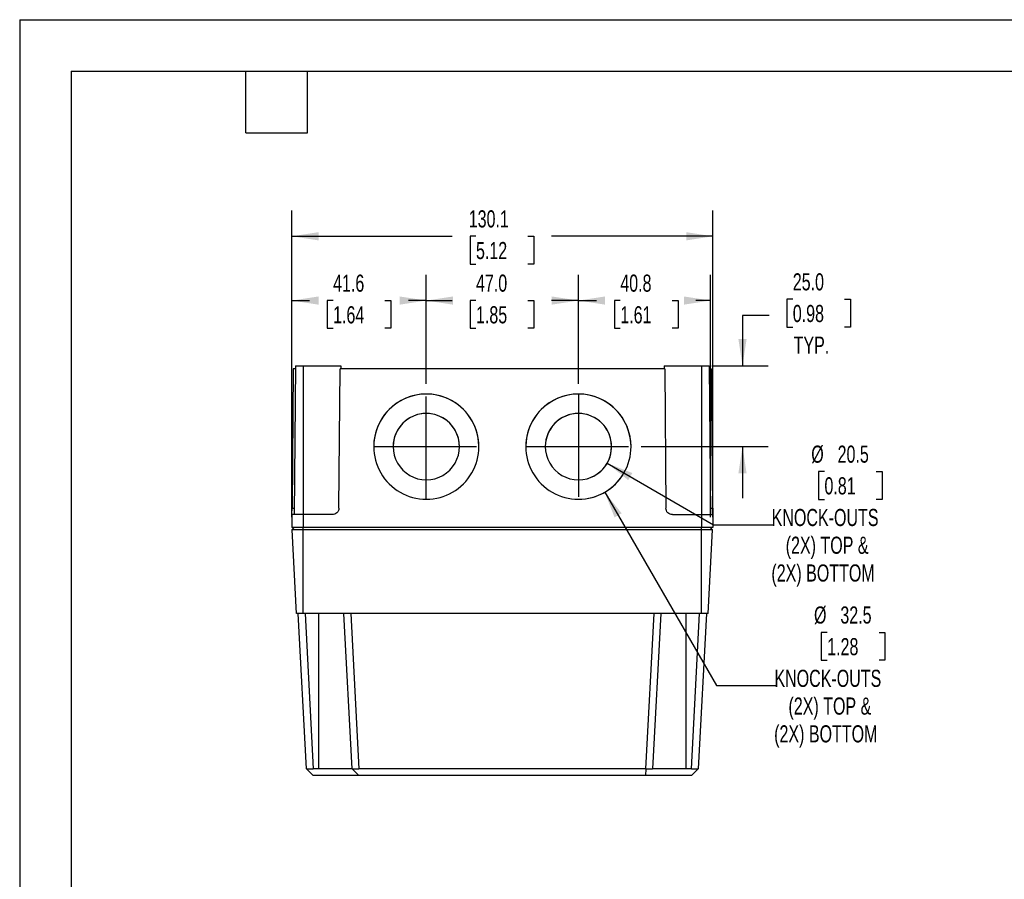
# Model space of a CAD drawing. Header units: millimetres. Extents: x 0 to 699, y 0 to 540.
# Tile 2 of 5: x 0 to 304, y 274 to 540. Entities that reach past the tile are written whole.
import ezdxf

# ---------------------------------------------------------------- set-up
doc = ezdxf.new("R2010")
doc.units = ezdxf.units.MM
doc.header["$LTSCALE"] = 2.5
doc.linetypes.add('CENTERX2', pattern=[20.32, 12.7, -2.54, 2.54, -2.54])
doc.layers.add('CENTER', color=40, linetype='CENTERX2')
doc.layers.add('DIMENSIONS', color=140, linetype='Continuous', lineweight=25)
doc.layers.add('TEXT', color=140, linetype='Continuous', lineweight=25)
doc.styles.add('SLDTEXTSTYLE0', font='TXT', dxfattribs={"width": 0.7})
doc.dimstyles.new('SLDDIMSTYLE0', dxfattribs={"dimtxt": 5.39502, "dimasz": 8.255, "dimexe": 0, "dimexo": 0.0625, "dimgap": 1.348755, "dimtad": 0, "dimtih": 1, "dimtoh": 1, "dimdec": 1, "dimrnd": 1e-09, "dimzin": 12, "dimdsep": 46, "dimtxsty": 'SLDTEXTSTYLE0', "dimsah": 1, "dimcen": 0.09, "dimadec": 0, "dimazin": 3, "dimtfac": 1, "dimtdec": 1, "dimtofl": 0, "dimtmove": 0, "dimatfit": 3, "dimfxl": 0, "dimfrac": 2, "dimtolj": 1, "dimtzin": 12, "dimarcsym": 0})
doc.dimstyles.new('SLDDIMSTYLE1', dxfattribs={"dimtxt": 5.39502, "dimasz": 8.255, "dimexe": 0, "dimexo": 0.0625, "dimgap": 1.348755, "dimtad": 0, "dimtih": 1, "dimtoh": 1, "dimdec": 1, "dimrnd": 1e-09, "dimzin": 4, "dimdsep": 46, "dimtxsty": 'SLDTEXTSTYLE0', "dimsah": 1, "dimcen": 0.09, "dimadec": 0, "dimazin": 1, "dimtfac": 1, "dimtdec": 1, "dimtofl": 0, "dimtmove": 0, "dimatfit": 3, "dimfxl": 0, "dimfrac": 2, "dimtolj": 1, "dimtzin": 12, "dimarcsym": 0})
doc.dimstyles.new('SLDDIMSTYLE2', dxfattribs={"dimtxt": 5.39502, "dimasz": 8.255, "dimexe": 0, "dimexo": 0.0625, "dimgap": 1.348755, "dimtad": 0, "dimtih": 1, "dimtoh": 1, "dimdec": 1, "dimrnd": 1e-09, "dimzin": 4, "dimdsep": 46, "dimtxsty": 'SLDTEXTSTYLE0', "dimsah": 1, "dimcen": 0.09, "dimadec": 0, "dimazin": 1, "dimtfac": 1, "dimtdec": 1, "dimtmove": 0, "dimatfit": 0, "dimfxl": 0, "dimfrac": 2, "dimtolj": 1, "dimtzin": 12, "dimarcsym": 0})
doc.dimstyles.new('SLDDIMSTYLE3', dxfattribs={"dimtxt": 5.39502, "dimasz": 8.255, "dimexe": 0, "dimexo": 0.0625, "dimgap": 1.348755, "dimtad": 0, "dimtih": 1, "dimtoh": 1, "dimdec": 1, "dimrnd": 1e-09, "dimzin": 12, "dimdsep": 46, "dimtxsty": 'SLDTEXTSTYLE0', "dimsah": 1, "dimcen": 0, "dimadec": 0, "dimazin": 3, "dimtfac": 1, "dimtdec": 1, "dimtofl": 0, "dimtmove": 0, "dimatfit": 3, "dimfxl": 0, "dimfrac": 2, "dimtolj": 1, "dimtzin": 12, "dimarcsym": 0})

# ---------------------------------------------------------------- blocks, each defined once
blk = doc.blocks.new('_D_13')
at = {"layer": 'DIMENSIONS'}
for p, q in [((238.89, 453.37), (237.08, 453.37)), ((237.08, 453.37), (237.08, 444.8)), ((254.92, 453.37), (256.73, 453.37)), ((256.73, 453.37), (256.73, 444.8)), ((231.64, 448.32), (223.35, 448.32)), ((223.35, 448.32), (223.35, 432.83)), ((237.08, 444.8), (238.89, 444.8)), ((256.73, 444.8), (254.92, 444.8)), ((213.88, 432.83), (231.29, 432.83)), ((192.08, 407.83), (231.29, 407.83)), ((223.35, 407.83), (223.35, 391.96))]:
    blk.add_line(p, q, dxfattribs=at)
for points in [[(223.35, 432.83), (224.62, 441.08), (222.08, 441.08)], [(223.35, 407.83), (222.08, 399.58), (224.62, 399.58)]]:
    blk.add_solid(points, dxfattribs=at)
at = {"layer": 'DIMENSIONS', "char_height": 5.292, "attachment_point": 1, "style": 'SLDTEXTSTYLE0'}
for s, insert in [('25.0', (238.89, 461.4)), ('0.98', (238.89, 451.62)), ('TYP.', (239.15, 441.84))]:
    blk.add_mtext(s, dxfattribs=dict(at, insert=insert))
blk = doc.blocks.new('_D_14')
at = {"layer": 'DIMENSIONS'}
for p, q in [((172.65, 427.26), (172.65, 460.91)), ((213.49, 386), (213.49, 460.91)), ((172.65, 452.97), (178.28, 452.97)), ((185.59, 452.97), (183.78, 452.97)), ((183.78, 452.97), (183.78, 444.4)), ((201.62, 452.97), (203.43, 452.97)), ((203.43, 452.97), (203.43, 444.4)), ((213.49, 452.97), (208.93, 452.97)), ((183.78, 444.4), (185.59, 444.4)), ((203.43, 444.4), (201.62, 444.4))]:
    blk.add_line(p, q, dxfattribs=at)
for points in [[(172.65, 452.97), (180.91, 451.7), (180.91, 454.24)], [(213.49, 452.97), (205.23, 454.24), (205.23, 451.7)]]:
    blk.add_solid(points, dxfattribs=at)
at = {"layer": 'DIMENSIONS', "char_height": 5.292, "attachment_point": 1, "style": 'SLDTEXTSTYLE0'}
for s, insert in [('40.8', (185.59, 461)), ('1.61', (185.59, 451.22))]:
    blk.add_mtext(s, dxfattribs=dict(at, insert=insert))
blk = doc.blocks.new('_D_15')
at = {"layer": 'DIMENSIONS'}
for p, q in [((125.65, 427.26), (125.65, 460.91)), ((172.65, 427.26), (172.65, 460.91)), ((125.65, 452.97), (133.69, 452.97)), ((141, 452.97), (139.19, 452.97)), ((139.19, 452.97), (139.19, 444.4)), ((157.04, 452.97), (158.85, 452.97)), ((158.85, 452.97), (158.85, 444.4)), ((172.65, 452.97), (164.35, 452.97)), ((139.19, 444.4), (141, 444.4)), ((158.85, 444.4), (157.04, 444.4))]:
    blk.add_line(p, q, dxfattribs=at)
for points in [[(125.65, 452.97), (133.91, 451.7), (133.91, 454.24)], [(172.65, 452.97), (164.4, 454.24), (164.4, 451.7)]]:
    blk.add_solid(points, dxfattribs=at)
at = {"layer": 'DIMENSIONS', "char_height": 5.292, "attachment_point": 1, "style": 'SLDTEXTSTYLE0'}
for s, insert in [('47.0', (141, 461)), ('1.85', (141, 451.22))]:
    blk.add_mtext(s, dxfattribs=dict(at, insert=insert))
blk = doc.blocks.new('_D_16')
at = {"layer": 'DIMENSIONS'}
for p, q in [((84.1, 386), (84.1, 460.91)), ((125.65, 427.26), (125.65, 460.91)), ((84.1, 452.97), (89.53, 452.97)), ((96.84, 452.97), (95.03, 452.97)), ((95.03, 452.97), (95.03, 444.4)), ((112.87, 452.97), (114.68, 452.97)), ((114.68, 452.97), (114.68, 444.4)), ((125.65, 452.97), (120.18, 452.97)), ((95.03, 444.4), (96.84, 444.4)), ((114.68, 444.4), (112.87, 444.4))]:
    blk.add_line(p, q, dxfattribs=at)
for points in [[(84.1, 452.97), (92.36, 451.7), (92.36, 454.24)], [(125.65, 452.97), (117.4, 454.24), (117.4, 451.7)]]:
    blk.add_solid(points, dxfattribs=at)
at = {"layer": 'DIMENSIONS', "char_height": 5.292, "attachment_point": 1, "style": 'SLDTEXTSTYLE0'}
for s, insert in [('41.6', (96.84, 461)), ('1.64', (96.84, 451.22))]:
    blk.add_mtext(s, dxfattribs=dict(at, insert=insert))
blk = doc.blocks.new('_D_17')
at = {"layer": 'DIMENSIONS'}
for p, q in [((84.1, 386), (84.1, 480.77)), ((214.2, 386), (214.2, 480.77)), ((84.1, 472.83), (133.69, 472.83)), ((141, 472.83), (139.19, 472.83)), ((139.19, 472.83), (139.19, 464.25)), ((157.04, 472.83), (158.85, 472.83)), ((158.85, 472.83), (158.85, 464.25)), ((214.2, 472.83), (164.35, 472.83)), ((139.19, 464.25), (141, 464.25)), ((158.85, 464.25), (157.04, 464.25))]:
    blk.add_line(p, q, dxfattribs=at)
for points in [[(84.1, 472.83), (92.36, 471.56), (92.36, 474.1)], [(214.2, 472.83), (205.95, 474.1), (205.95, 471.56)]]:
    blk.add_solid(points, dxfattribs=at)
at = {"layer": 'DIMENSIONS', "char_height": 5.292, "attachment_point": 1, "style": 'SLDTEXTSTYLE0'}
for s, insert in [('130.1', (138.76, 480.86)), ('5.12', (141, 471.07))]:
    blk.add_mtext(s, dxfattribs=dict(at, insert=insert))
blk = doc.blocks.new('_D_18')
at = {"layer": 'DIMENSIONS'}
for p, q in [((181.53, 402.71), (214.42, 383.72)), ((248.67, 400.13), (246.86, 400.13)), ((246.86, 400.13), (246.86, 391.55)), ((264.7, 400.13), (266.51, 400.13)), ((266.51, 400.13), (266.51, 391.55)), ((246.86, 391.55), (248.67, 391.55)), ((266.51, 391.55), (264.7, 391.55)), ((214.42, 383.72), (232.73, 383.72))]:
    blk.add_line(p, q, dxfattribs=at)
blk.add_arc((172.65, 407.83), 10.25, 287.2113, 7.7549, dxfattribs=at)
blk.add_solid([(181.53, 402.71), (188.04, 397.48), (189.31, 399.68)], dxfattribs=at)
at = {"layer": 'DIMENSIONS', "attachment_point": 1, "style": 'SLDTEXTSTYLE0'}
for s, insert, char_height in [('%%c', (244.6, 408.16), 5.292), ('20.5', (252.74, 408.16), 5.292), ('0.81', (248.67, 398.37), 5.292), ('KNOCK-OUTS', (232.36, 388.59), 5.292), ('(2X) TOP &', (236.7, 380.02), 5.292), ('(2X) BOTTOM', (232.28, 371.44), 5.2917)]:
    blk.add_mtext(s, dxfattribs=dict(at, insert=insert, char_height=char_height))
blk = doc.blocks.new('_D_19')
at = {"layer": 'DIMENSIONS'}
for p, q in [((180.78, 393.76), (215.27, 334.02)), ((249.52, 350.43), (247.71, 350.43)), ((247.71, 350.43), (247.71, 341.85)), ((265.55, 350.43), (267.36, 350.43)), ((267.36, 350.43), (267.36, 341.85)), ((247.71, 341.85), (249.52, 341.85)), ((267.36, 341.85), (265.55, 341.85)), ((215.27, 334.02), (233.58, 334.02))]:
    blk.add_line(p, q, dxfattribs=at)
blk.add_arc((172.65, 407.83), 16.25, 281.0558, 326.0346, dxfattribs=at)
blk.add_solid([(180.78, 393.76), (183.81, 385.98), (186, 387.25)], dxfattribs=at)
at = {"layer": 'DIMENSIONS', "attachment_point": 1, "style": 'SLDTEXTSTYLE0'}
for s, insert, char_height in [('%%c', (245.45, 358.46), 5.292), ('32.5', (253.59, 358.46), 5.292), ('1.28', (249.52, 348.67), 5.292), ('KNOCK-OUTS', (233.21, 338.89), 5.292), ('(2X) TOP &', (237.55, 330.32), 5.292), ('(2X) BOTTOM', (233.13, 321.74), 5.2917)]:
    blk.add_mtext(s, dxfattribs=dict(at, insert=insert, char_height=char_height))

msp = doc.modelspace()

# ---------------------------------------------------------------- linework, layer by layer
at = {"color": 7, "linetype": 'Continuous'}
for q in [(0.01, 0.01), (698.51, 539.76)]:
    msp.add_line((0.01, 539.76), q, dxfattribs=at)
for p, q in [((85.2, 432.83), (84.8, 386.83)), ((85.2, 432.83), (87.6, 432.83)), ((87.6, 432.83), (87.6, 386.83)), ((87.6, 432.83), (99.19, 432.83)), ((99.19, 432.83), (99.2, 431.83)), ((199.12, 432.83), (199.11, 431.83)), ((199.12, 432.83), (210.7, 432.83)), ((210.7, 432.83), (210.7, 386.83)), ((210.7, 432.83), (213.1, 432.83)), ((213.1, 432.83), (213.5, 386.83)), ((84.53, 431.83), (84.15, 388.81)), ((85.2, 431.83), (84.53, 431.83)), ((98.62, 388.81), (99, 431.83)), ((199.31, 431.83), (99, 431.83)), ((199.31, 431.83), (199.69, 388.81)), ((213.11, 431.83), (213.77, 431.83)), ((214.15, 388.81), (213.77, 431.83)), ((125.65, 424.08), (125.65, 424.08)), ((172.65, 424.08), (172.65, 424.08)), ((125.65, 418.08), (125.65, 418.08)), ((172.65, 418.08), (172.65, 418.08)), ((84.14, 386.83), (84.1, 382.83)), ((87.6, 386.83), (84.14, 386.83)), ((84.15, 388.81), (84.82, 388.81)), ((87.6, 386.83), (87.6, 382.83)), ((96.62, 386.83), (87.6, 386.83)), ((201.69, 386.83), (210.7, 386.83)), ((210.7, 386.83), (210.7, 382.83)), ((210.7, 386.83), (214.17, 386.83)), ((213.49, 388.81), (214.15, 388.81)), ((214.17, 386.83), (214.2, 382.83)), ((87.6, 382.83), (84.1, 382.83)), ((84.19, 382.13), (84.82, 382.83)), ((87.65, 382.13), (84.19, 382.13)), ((85.55, 356.23), (84.19, 382.13)), ((210.7, 382.83), (87.6, 382.83)), ((87.65, 382.13), (87.65, 382.83)), ((87.65, 356.23), (87.65, 382.13)), ((210.65, 382.13), (87.65, 382.13)), ((210.65, 382.13), (210.65, 382.83)), ((210.65, 356.23), (210.65, 382.13)), ((214.12, 382.13), (210.65, 382.13)), ((214.2, 382.83), (210.7, 382.83)), ((212.76, 356.23), (214.12, 382.13)), ((214.12, 382.13), (213.49, 382.83)), ((87.65, 356.23), (85.55, 356.23)), ((88.62, 308.23), (86.1, 356.23)), ((210.65, 356.23), (87.65, 356.23)), ((88.2, 356.23), (90.72, 308.23)), ((92.4, 308.23), (92.4, 356.23)), ((102.72, 308.23), (100.2, 356.23)), ((102.3, 356.23), (104.82, 308.23)), ((193.49, 308.23), (196.01, 356.23)), ((198.1, 356.23), (195.59, 308.23)), ((205.9, 308.23), (205.9, 356.23)), ((207.59, 308.23), (210.11, 356.23)), ((212.2, 356.23), (209.69, 308.23)), ((212.76, 356.23), (210.65, 356.23)), ((88.62, 308.23), (90.72, 306.23)), ((92.4, 308.23), (90.72, 308.23)), ((102.72, 308.23), (104.82, 306.23)), ((193.49, 308.23), (104.82, 308.23)), ((193.49, 308.23), (193.38, 306.23)), ((193.49, 308.23), (193.49, 308.23)), ((207.59, 308.23), (205.9, 308.23)), ((207.58, 306.23), (209.69, 308.23)), ((102.82, 306.23), (90.82, 306.23)), ((193.38, 306.23), (104.92, 306.23)), ((193.48, 306.23), (193.48, 306.23)), ((193.48, 306.23), (193.48, 306.23)), ((207.48, 306.23), (195.48, 306.23))]:
    msp.add_line(p, q)
for centre, radius, start, end in [((125.65, 407.83), 16.25, 89.9982, 270.0018), ((125.65, 407.83), 16.25, 89.9989, 179.9989), ((125.65, 407.83), 16.25, 269.9982, 90.0018), ((125.65, 407.83), 16.25, 0.0011, 90.0011), ((172.65, 407.83), 16.25, 89.9982, 270.0018), ((172.65, 407.83), 16.25, 89.9989, 179.9989), ((172.65, 407.83), 16.25, 269.9982, 90.0018), ((172.65, 407.83), 16.25, 0.0011, 90.0011), ((125.65, 407.83), 10.25, 89.9983, 270.0017), ((125.65, 407.83), 10.25, 89.9989, 179.9989), ((125.65, 407.83), 10.25, 269.9983, 90.0017), ((125.65, 407.83), 10.25, 0.001, 90.0012), ((172.65, 407.83), 10.25, 89.9983, 270.0017), ((172.65, 407.83), 10.25, 89.9989, 179.9989), ((172.65, 407.83), 10.25, 269.9983, 90.0017), ((172.65, 407.83), 10.25, 0.001, 90.0012)]:
    msp.add_arc(centre, radius, start, end)
for points, knots in [([(84.14, 386.83), (84.14, 386.83), (84.14, 386.87), (84.14, 387.06), (84.14, 387.21), (84.14, 387.6), (84.15, 387.83), (84.15, 388.32), (84.15, 388.58), (84.15, 388.81)], [0, 0, 0, 0, 0.25, 0.25, 0.5, 0.5, 0.75, 0.75, 1, 1, 1, 1]), ([(98.62, 388.81), (98.62, 388.58), (98.57, 388.32), (98.38, 387.83), (98.22, 387.6), (97.83, 387.21), (97.6, 387.06), (97.11, 386.87), (96.85, 386.83), (96.62, 386.83)], [0, 0, 0, 0, 0.25, 0.25, 0.5, 0.5, 0.75, 0.75, 1, 1, 1, 1]), ([(201.69, 386.83), (201.45, 386.83), (201.2, 386.87), (200.71, 387.06), (200.47, 387.21), (200.08, 387.6), (199.93, 387.83), (199.73, 388.32), (199.69, 388.58), (199.69, 388.81)], [0, 0, 0, 0, 0.25, 0.25, 0.5, 0.5, 0.75, 0.75, 1, 1, 1, 1]), ([(214.15, 388.81), (214.15, 388.58), (214.15, 388.32), (214.16, 387.83), (214.16, 387.6), (214.16, 387.21), (214.17, 387.06), (214.17, 386.87), (214.17, 386.83), (214.17, 386.83)], [0, 0, 0, 0, 0.25, 0.25, 0.5, 0.5, 0.75, 0.75, 1, 1, 1, 1]), ([(88.62, 308.23), (88.62, 308.23), (88.62, 308.23), (88.64, 308.23), (88.66, 308.23), (88.69, 308.23), (88.74, 308.23), (88.79, 308.23), (88.84, 308.23), (88.91, 308.23), (88.98, 308.23), (89.06, 308.23), (89.14, 308.23), (89.26, 308.23), (89.43, 308.23), (89.65, 308.23), (89.89, 308.23), (90.15, 308.23), (90.43, 308.23), (90.62, 308.23), (90.72, 308.23)], [0, 0, 0, 0, 0.044159, 0.087888, 0.131189, 0.174061, 0.216506, 0.258524, 0.300116, 0.341282, 0.382025, 0.422343, 0.46224, 0.501714, 0.57995, 0.660102, 0.742177, 0.826181, 0.91212, 1, 1, 1, 1]), ([(102.72, 308.23), (102.72, 308.23), (102.72, 308.23), (102.72, 308.23), (102.72, 308.23), (102.72, 308.23), (102.72, 308.23), (102.71, 308.23), (102.7, 308.23), (102.66, 308.23), (102.61, 308.23), (102.48, 308.23), (102.4, 308.23), (102.1, 308.23), (101.85, 308.23), (101.31, 308.23), (101.01, 308.23), (100.42, 308.23), (100.13, 308.23), (99.54, 308.23), (99.25, 308.23), (98.41, 308.23), (97.88, 308.23), (96.87, 308.23), (96.39, 308.23), (95.49, 308.23), (95.06, 308.23), (94.24, 308.23), (93.85, 308.23), (93.29, 308.23), (93.01, 308.23), (92.7, 308.23), (92.57, 308.23), (92.48, 308.23), (92.44, 308.23), (92.4, 308.23)], [0, 0, 0, 0, 0.03125, 0.039062, 0.039062, 0.042969, 0.042969, 0.046875, 0.0625, 0.0625, 0.09375, 0.09375, 0.125, 0.125, 0.1875, 0.1875, 0.25, 0.25, 0.3125, 0.3125, 0.375, 0.375, 0.5, 0.5, 0.625, 0.625, 0.75, 0.75, 0.875, 0.875, 0.9375, 0.96875, 0.984375, 0.984375, 1, 1, 1, 1]), ([(102.72, 308.23), (102.72, 308.23), (102.72, 308.23), (102.74, 308.23), (102.76, 308.23), (102.79, 308.23), (102.84, 308.23), (102.89, 308.23), (102.95, 308.23), (103.01, 308.23), (103.08, 308.23), (103.16, 308.23), (103.24, 308.23), (103.36, 308.23), (103.53, 308.23), (103.75, 308.23), (103.99, 308.23), (104.25, 308.23), (104.53, 308.23), (104.72, 308.23), (104.82, 308.23)], [0, 0, 0, 0, 0.04437, 0.088256, 0.131659, 0.17458, 0.217019, 0.258978, 0.300457, 0.341457, 0.381978, 0.422022, 0.46159, 0.500682, 0.579871, 0.660664, 0.743067, 0.827087, 0.912729, 1, 1, 1, 1]), ([(193.49, 308.23), (193.54, 308.23), (193.64, 308.23), (193.79, 308.23), (193.98, 308.23), (194.19, 308.23), (194.45, 308.23), (194.71, 308.23), (194.96, 308.23), (195.15, 308.23), (195.3, 308.23), (195.42, 308.23), (195.52, 308.23), (195.58, 308.23), (195.58, 308.23), (195.59, 308.23)], [0, 0, 0, 0, 0.0439198, 0.0914683, 0.142646, 0.2165175, 0.2856576, 0.3985941, 0.4996077, 0.5783942, 0.6590168, 0.7414824, 0.8257976, 0.9119682, 1, 1, 1, 1]), ([(205.9, 308.23), (205.82, 308.23), (205.48, 308.23), (204.99, 308.23), (204.41, 308.23), (203.65, 308.23), (202.82, 308.23), (201.55, 308.23), (200.15, 308.23), (198.57, 308.23), (197.51, 308.23), (196.81, 308.23), (196.35, 308.23), (196, 308.23), (195.75, 308.23), (195.62, 308.23), (195.59, 308.23), (195.59, 308.23), (195.59, 308.23)], [0, 0, 0, 0, 0.01535, 0.062463, 0.091027, 0.124498, 0.205334, 0.249375, 0.374454, 0.498467, 0.623665, 0.683205, 0.749139, 0.821235, 0.874625, 0.944829, 0.991555, 1, 1, 1, 1]), ([(207.59, 308.23), (207.63, 308.23), (207.72, 308.23), (207.86, 308.23), (207.99, 308.23), (208.13, 308.23), (208.26, 308.23), (208.48, 308.23), (208.76, 308.23), (209.04, 308.23), (209.25, 308.23), (209.4, 308.23), (209.52, 308.23), (209.61, 308.23), (209.68, 308.23), (209.68, 308.23), (209.69, 308.23)], [0, 0, 0, 0, 0.040616, 0.081627, 0.123033, 0.164835, 0.207035, 0.249631, 0.378175, 0.499008, 0.577767, 0.658414, 0.740954, 0.825395, 0.911741, 1, 1, 1, 1]), ([(90.82, 306.23), (90.81, 306.23), (90.79, 306.23), (90.77, 306.23), (90.75, 306.23), (90.73, 306.23), (90.72, 306.23), (90.72, 306.23)], [0, 0, 0, 0, 0.169806, 0.331857, 0.498108, 0.743619, 1, 1, 1, 1]), ([(104.67, 306.23), (104.54, 306.23), (104.28, 306.23), (103.61, 306.23), (103.09, 306.23), (102.82, 306.23)], [0, 0, 0, 0, 0.330406, 0.664912, 1, 1, 1, 1]), ([(104.92, 306.23), (104.91, 306.23), (104.89, 306.23), (104.87, 306.23), (104.85, 306.23), (104.83, 306.23), (104.82, 306.23), (104.82, 306.23)], [0, 0, 0, 0, 0.169995, 0.332271, 0.498585, 0.744073, 1, 1, 1, 1]), ([(193.48, 306.23), (193.48, 306.23), (193.48, 306.23), (193.47, 306.23), (193.45, 306.23), (193.42, 306.23), (193.4, 306.23), (193.38, 306.23)], [0, 0, 0, 0, 0.169654, 0.331971, 0.498394, 0.74421, 1, 1, 1, 1]), ([(195.48, 306.23), (195.22, 306.23), (194.7, 306.23), (194.02, 306.23), (193.76, 306.23), (193.63, 306.23)], [0, 0, 0, 0, 0.334858, 0.669845, 1, 1, 1, 1]), ([(207.58, 306.23), (207.58, 306.23), (207.58, 306.23), (207.57, 306.23), (207.55, 306.23), (207.52, 306.23), (207.5, 306.23), (207.48, 306.23)], [0, 0, 0, 0, 0.169824, 0.331945, 0.498255, 0.743798, 1, 1, 1, 1])]:
    msp.add_open_spline(points, degree=3, knots=knots)
at = {"layer": 'CENTER'}
for p, q in [((125.65, 391.59), (125.65, 424.08)), ((172.65, 424.08), (172.65, 391.59)), ((109.4, 407.83), (141.9, 407.83)), ((156.4, 407.83), (188.9, 407.83))]:
    msp.add_line(p, q, dxfattribs=at)
at = {"layer": 'TEXT'}
for p, q in [((15.87, 523.88), (682.62, 523.88)), ((15.87, 523.88), (15.87, 15.87)), ((69.85, 504.82), (69.85, 523.88)), ((88.9, 504.82), (88.9, 523.88)), ((69.85, 504.82), (88.9, 504.82))]:
    msp.add_line(p, q, dxfattribs=at)

# ---------------------------------------------------------------- dimensions: what is measured, and where the dimension line sits
at = {"layer": 'DIMENSIONS'}
for base, p1, p2, picture, middle in [((214.2, 472.83), (84.1, 382.83), (214.2, 382.83), '_D_17', (149.02, 472.83)), ((125.65242368, 452.97373928), (84.10242368, 382.82781523), (125.65242368, 424.08395213), '_D_16', (104.85408324, 452.97373928))]:
    dim = msp.add_linear_dim(base=base, p1=p1, p2=p2, dimstyle='SLDDIMSTYLE0', dxfattribs=at)
    dim.commit()
    dim.dimension.update_dxf_attribs({"geometry": picture, "text_midpoint": middle, "dimtype": 160})
for base, p1, p2, dimstyle, picture, middle in [((125.65, 452.97), (172.65, 424.08), (125.65, 424.08), 'SLDDIMSTYLE1', '_D_15', (149.02, 452.97)), ((172.65, 452.97), (213.49, 382.83), (172.65, 424.08), 'SLDDIMSTYLE0', '_D_14', (193.61, 452.97))]:
    dim = msp.add_linear_dim(base=base, p1=p1, p2=p2, angle=0, dimstyle=dimstyle, dxfattribs=at)
    dim.commit()
    dim.dimension.update_dxf_attribs({"geometry": picture, "text_midpoint": middle, "dimtype": 160})
dim = msp.add_linear_dim(base=(223.35, 432.83), p1=(188.9, 407.83), p2=(210.7, 432.83), angle=90, text='<>\\PTYP.', dimstyle='SLDDIMSTYLE2', dxfattribs=at)
dim.commit()
dim.dimension.update_dxf_attribs({"geometry": '_D_13', "text_midpoint": (223.35, 448.32), "dimtype": 160})
for p1, p2, picture, middle in [((164.53, 421.91), (180.78, 393.76), '_D_19', (257.54, 336.81)), ((163.78, 412.96), (181.53, 402.71), '_D_18', (256.69, 386.51))]:
    dim = msp.add_diameter_dim_2p(p1=p1, p2=p2, text='<>\\PKNOCK-OUTS\\P(2X) TOP &\\P(2X) BOTTOM', dimstyle='SLDDIMSTYLE3', dxfattribs=at)
    dim.commit()
    dim.dimension.update_dxf_attribs({"geometry": picture, "text_midpoint": middle, "dimtype": 163})

doc.saveas('drawing.dxf')
